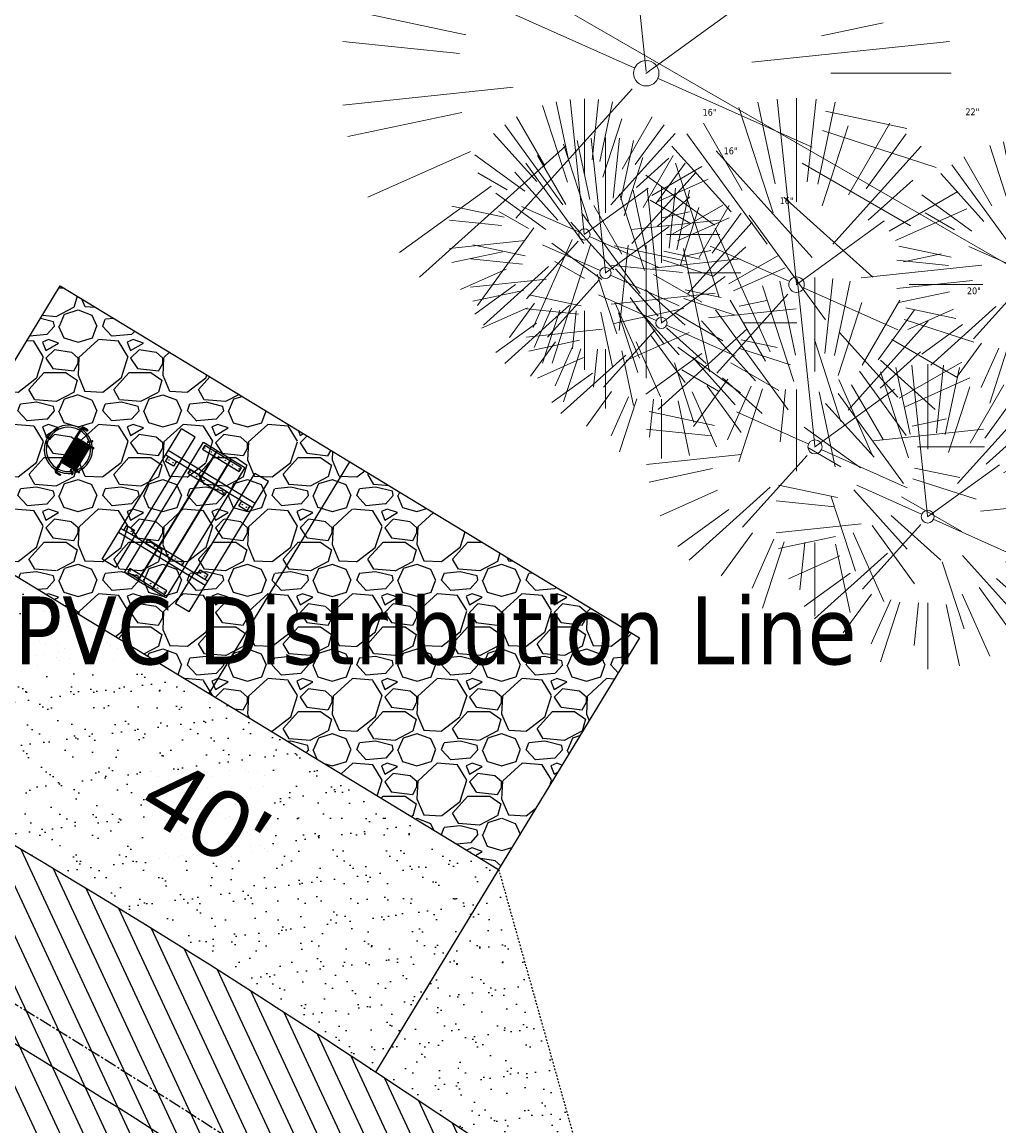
# Model space of a CAD drawing. Header units: feet. Extents: x 1133447 to 1140710, y 647622 to 649877.
# Tile 79 of 84: x 1134997 to 1135054, y 649228 to 649293. Entities that reach past the tile are written whole.
import ezdxf
from ezdxf import colors
from ezdxf.entities.mleader import LeaderData, LeaderLine
from ezdxf.lldxf.tags import DXFTag
from ezdxf.math import Vec2, Vec3

# ---------------------------------------------------------------- set-up
doc = ezdxf.new("R2010")
doc.units = ezdxf.units.FT
doc.header["$MEASUREMENT"] = 0
doc.linetypes.add('CENTER2', pattern=[1.125, 0.75, -0.125, 0.125, -0.125])
doc.linetypes.add('RAD', pattern=[0.13, 0.08, -0.05])
for name, color, linetype, lineweight in [('-ANGLE-IRON', 8, 'Continuous', 25), ('V-SITE-VEGE', 8, 'Continuous', 18), ('V-SITE-VEGE-TEXT', 8, 'Continuous', 18), ('V-UTIL-POWR-LINE-UNDR', 8, 'EXIST_PROP POWER UNDERGROUND LINE 1', 15)]:
    doc.layers.add(name, color=color, linetype=linetype, lineweight=lineweight)
for name, color, linetype in [('-BOLTS-LAGS-SCREWS', 7, 'Continuous'), ('-CONCRETE', 9, 'Continuous'), ('-HARDWARE', 7, 'Continuous'), ('-TIMBER', 5, 'Continuous'), ('C-CAMPSITE-PADS', 6, 'Continuous'), ('C-PRKG-ASPH', 8, 'Continuous'), ('C-PRKG-GRVL', 8, 'Continuous'), ('C-ROAD-ASPHALT', 1, 'Continuous'), ('C-ROAD-CNTR', 1, 'CENTER2'), ('C-ROAD-GRVL', 1, 'RAD'), ('C-SWLK-GRVL-PATT', 8, 'Continuous'), ('C-UTIL-WATER-MEP', 7, 'WATER (.5x)'), ('G-XREF', 7, 'Continuous')]:
    doc.layers.add(name, color=color, linetype=linetype)
doc.layers.add('V-ANNO-TEXT', color=7, linetype='Continuous', lineweight=13, plot=False)
doc.styles.add('Arial', font='arial.ttf')
doc.styles.add('SEI-Dim & Leader', font='tahoma.ttf')
doc.styles.get("Standard").update_dxf_attribs({"font": 'arial.ttf'})
tags = doc.linetypes.add('EXIST_PROP POWER UNDERGROUND LINE 1', pattern='A,1.5,-0.2,["P-UG",Standard,S=0.08,R=0,X=-0.1,Y=-0.04],-0.3', length=2).pattern_tags.tags
tags[6] = DXFTag(74, 10)
tags = doc.linetypes.add('WATER (.5x)', pattern='A,0.75,-0.2,["W",Standard,S=0.08,R=0,X=-0.1,Y=-0.04],-0.05', length=1).pattern_tags.tags
tags[6] = DXFTag(74, 10)

# ---------------------------------------------------------------- blocks, each defined once
blk = doc.blocks.new('V-SITE-VEGE-Coniferious Tree 2')
at = {"color": 0, "linetype": 'ByBlock'}
for p, q in [((-0.0574950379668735, 0.2703678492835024), (-0.1039851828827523, 0.4890788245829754)), ((-0.0003172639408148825, 0.0025937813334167), (-0.05229705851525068, 0.4972664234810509)), ((-3.601054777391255e-05, 0.2219193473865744), (-3.601054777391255e-05, 0.5000060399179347)), ((0.02890183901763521, 0.2753366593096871), (0.05222503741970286, 0.4972664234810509)), ((0.0571938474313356, 0.2692740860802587), (0.1039131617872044, 0.4890788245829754)), ((-0.06264093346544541, 0.1926377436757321), (-0.1545378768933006, 0.4755369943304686)), ((-0.1460065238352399, 0.2528363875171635), (-0.2500390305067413, 0.4330260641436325)), ((0.06850648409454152, 0.2109817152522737), (0.1382469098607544, 0.425630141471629)), ((0.139142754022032, 0.2410654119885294), (0.2499670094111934, 0.4330260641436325)), ((-0.07913071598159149, 0.1088658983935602), (-0.2939353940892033, 0.4045257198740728)), ((0.1868724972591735, 0.2572635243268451), (0.2938633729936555, 0.4045257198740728)), ((-0.1756943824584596, 0.1950752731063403), (-0.3346129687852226, 0.3715878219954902)), ((0.09777767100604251, 0.108636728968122), (0.3345409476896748, 0.3715878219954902)), ((-0.2201011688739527, 0.1598873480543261), (-0.4045617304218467, 0.2938993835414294)), ((0.1919663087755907, 0.1728666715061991), (0.3115823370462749, 0.2805763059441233)), ((0.2487690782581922, 0.143647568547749), (0.4329900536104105, 0.2500030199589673)), ((-0.2844040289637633, 0.1641894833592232), (-0.393144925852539, 0.2269610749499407)), ((0.2658942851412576, 0.1183972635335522), (0.4567507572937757, 0.2033670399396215)), ((-0.0009318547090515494, -0.0006770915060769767), (0.2349564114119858, 0.1707208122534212)), ((-0.2961437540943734, 0.06292784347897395), (-0.4891148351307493, 0.1039491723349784)), ((-0.01992166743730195, 0.008854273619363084), (-0.2318825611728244, 0.1032199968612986)), ((0.2872695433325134, 0.06106323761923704), (0.3884790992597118, 0.08257391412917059)), ((-0.3060292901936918, 0.03215663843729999), (-0.4973024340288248, 0.05226104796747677)), ((0.173080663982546, 0.01818771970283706), (0.497230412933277, 0.05226104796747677)), ((0.3024988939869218, 0), (0.4999700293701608, 0)), ((0.01849546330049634, -0.008260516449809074), (0.2719985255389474, -0.1211160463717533)), ((-0.2182782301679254, -0.02292736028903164), (-0.4973024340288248, -0.05226104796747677)), ((-0.02300503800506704, -0.02554197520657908), (-0.2137781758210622, -0.2373882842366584)), ((-0.302185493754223, -0.0642195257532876), (-0.4891148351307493, -0.1039491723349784)), ((0.2936342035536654, -0.06241742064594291), (0.4274066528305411, -0.09084484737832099)), ((0.2891445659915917, -0.09395946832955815), (0.4755009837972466, -0.1545018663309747)), ((-0.1320480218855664, -0.1188660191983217), (-0.3716238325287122, -0.3345769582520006)), ((-0.2881436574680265, -0.1282723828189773), (-0.4568227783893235, -0.2033670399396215)), ((0.1143820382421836, -0.1271057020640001), (0.2718110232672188, -0.301920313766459)), ((0.04781873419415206, -0.1473038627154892), (0.1192466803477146, -0.3671294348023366)), ((0.2555295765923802, -0.1475434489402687), (0.4329900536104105, -0.2500030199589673)), ((-0.254528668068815, -0.1848980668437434), (-0.4045617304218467, -0.2938993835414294)), ((0.2253521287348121, -0.2029399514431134), (0.3715518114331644, -0.3345769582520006)), ((0.1688618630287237, -0.2324611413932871), (0.2938633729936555, -0.4045257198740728)), ((-0.1842986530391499, -0.2536176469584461), (-0.2766747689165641, -0.3807650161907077)), ((0.1131111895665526, -0.2541280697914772), (0.2033310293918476, -0.4567867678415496)), ((-0.1213812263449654, -0.2725449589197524), (-0.1855903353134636, -0.4167758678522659)), ((-0.09098502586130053, -0.2799408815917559), (-0.1545378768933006, -0.4755369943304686)), ((-0.02966136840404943, -0.2817638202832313), (-0.04434904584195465, -0.4216092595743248)), ((-3.601054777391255e-05, -0.2817638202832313), (-3.601054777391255e-05, -0.5000060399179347)), ((0.06104806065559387, -0.2873055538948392), (0.1039131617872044, -0.4890788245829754))]:
    blk.add_line(p, q, dxfattribs=at)
blk.add_circle((-3.601054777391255e-05, 0), 0.02083358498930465)
blk = doc.blocks.new('_Open90')
at = {"color": 0, "linetype": 'ByBlock', "lineweight": -2}
for p, q in [((-0.5, 0.5), (0, 0)), ((0, 0), (-1, 0)), ((0, 0), (-0.5, -0.5))]:
    blk.add_line(p, q, dxfattribs=at)
blk = doc.blocks.new('10FT_Precast Table')
at = {"layer": '-ANGLE-IRON'}
for p, q in [((-28.53399626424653, 27.12499979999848), (-28.53399626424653, 33.62500020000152)), ((-28.53399626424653, 33.62500020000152), (-24.53403626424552, 33.62500020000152)), ((-24.53403626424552, 33.62500020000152), (-24.53403626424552, 27.12499979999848)), ((28.46604333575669, 27.12499979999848), (28.46604333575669, 33.62500020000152)), ((28.46604333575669, 33.62500020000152), (32.4660033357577, 33.62500020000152)), ((32.4660033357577, 33.62500020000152), (32.4660033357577, 27.12499979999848)), ((-24.53403626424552, 27.12499979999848), (-28.53399626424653, 27.12499979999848)), ((32.4660033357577, 27.12499979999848), (28.46604333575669, 27.12499979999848)), ((-49.49999999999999, 15.84066587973), (-52.49999999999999, 15.84066587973)), ((-52.49999999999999, 15.84066587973), (-52.49999999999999, -14.65933416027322)), ((-49.49999999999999, -14.65933416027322), (-49.49999999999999, 15.84066587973)), ((-25.53399626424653, 15.8406658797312), (-28.53399626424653, 15.8406658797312)), ((-28.53399626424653, 15.8406658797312), (-28.53399626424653, -14.65933416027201)), ((-25.53399626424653, -14.65933416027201), (-25.53399626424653, 15.8406658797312)), ((32.4660033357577, 15.84066587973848), (29.4660033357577, 15.84066587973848)), ((29.4660033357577, 15.84066587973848), (29.4660033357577, -14.65933416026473)), ((32.4660033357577, -14.65933416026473), (32.4660033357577, 15.84066587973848)), ((52.50000000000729, 15.8406658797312), (49.50000000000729, 15.8406658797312)), ((49.50000000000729, 15.8406658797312), (49.50000000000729, -14.65933416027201)), ((52.50000000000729, -14.65933416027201), (52.50000000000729, 15.8406658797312)), ((-52.49999999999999, -14.65933416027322), (-49.49999999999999, -14.65933416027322)), ((-28.53399626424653, -14.65933416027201), (-25.53399626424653, -14.65933416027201)), ((29.4660033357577, -14.65933416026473), (32.4660033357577, -14.65933416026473)), ((49.50000000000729, -14.65933416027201), (52.50000000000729, -14.65933416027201)), ((-28.53399626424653, -33.62500019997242), (-28.53399626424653, -27.12499979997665)), ((-28.53399626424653, -27.12499979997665), (-24.53403626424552, -27.12499979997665)), ((-24.53403626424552, -27.12499979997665), (-24.53403626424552, -33.62500019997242)), ((28.46604333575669, -33.62500019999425), (28.46604333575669, -27.1249997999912)), ((28.46604333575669, -27.1249997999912), (32.4660033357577, -27.1249997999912)), ((32.4660033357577, -27.1249997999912), (32.4660033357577, -33.62500019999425)), ((-24.53403626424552, -33.62500019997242), (-28.53399626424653, -33.62500019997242)), ((32.4660033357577, -33.62500019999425), (28.46604333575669, -33.62500019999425))]:
    blk.add_line(p, q, dxfattribs=at)
at = {"layer": '-BOLTS-LAGS-SCREWS'}
for centre in [(-26.53401626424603, 32.12500020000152), (30.46602333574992, 32.12500020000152), (-26.53401626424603, 28.62499979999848), (30.46602333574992, 28.62499979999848), (-50.99999999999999, 14.84066987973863), (-50.99999999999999, 9.340670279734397), (-27.03399626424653, 14.84066987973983), (-27.03399626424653, 9.340670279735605), (30.9660033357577, 14.84066987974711), (30.9660033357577, 9.34067027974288), (51.00000000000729, 14.84066987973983), (51.00000000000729, 9.340670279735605), (-50.99999999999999, 3.340670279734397), (-27.03399626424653, 3.340670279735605), (30.9660033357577, 3.340670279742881), (51.00000000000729, 3.340670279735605), (-50.99999999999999, -2.159338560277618), (-27.03399626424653, -2.15933856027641), (30.9660033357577, -2.159338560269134), (51.00000000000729, -2.15933856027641), (-50.99999999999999, -8.159338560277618), (-50.99999999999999, -13.65933816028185), (-27.03399626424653, -8.15933856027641), (-27.03399626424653, -13.65933816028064), (30.9660033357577, -8.159338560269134), (30.9660033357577, -13.65933816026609), (51.00000000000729, -8.15933856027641), (51.00000000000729, -13.65933816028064), (-26.53401626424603, -28.62499979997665), (30.46602333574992, -28.6249997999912), (-26.53401626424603, -32.12500019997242), (30.46602333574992, -32.12500019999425)]:
    blk.add_circle(centre, 0.15625000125, dxfattribs=at)
at = {"layer": '-CONCRETE'}
for p, q in [((-32.03399630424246, -35.99999999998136), (-32.03399630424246, 35.99999999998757)), ((-28.53399626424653, 35.99999999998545), (-28.53399626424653, 33.62500020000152)), ((32.4660033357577, 36), (32.4660033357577, 33.62500020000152)), ((35.96600337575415, -35.99999999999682), (35.96600337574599, 35.99999999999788)), ((-28.53399626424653, -27.12499979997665), (-28.53399626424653, 27.12499979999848)), ((32.4660033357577, -27.1249997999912), (32.4660033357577, 27.12499979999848)), ((-28.53399626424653, -35.99999999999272), (-28.53399626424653, -33.62500019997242)), ((32.4660033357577, -33.62500019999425), (32.4660033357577, -36))]:
    blk.add_line(p, q, dxfattribs=at)
at = {"layer": '-TIMBER'}
for p, q in [((-53.99999999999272, 24.74999999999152), (-54, 35.99999999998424)), ((-54, 35.99999999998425), (54, 36.0000000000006)), ((54.00000000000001, 24.75000000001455), (54.00000000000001, 36)), ((-54, 24.74999999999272), (53.99999999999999, 24.74999999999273)), ((-53.99999999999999, 6.465667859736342), (-53.99999999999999, 17.71566785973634)), ((-53.99999999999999, 17.71566785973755), (54, 17.71566785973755)), ((54.00000000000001, 17.71566785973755), (54.00000000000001, 6.46566785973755)), ((-53.99999999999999, 6.46566785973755), (54, 6.46566785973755)), ((-53.99999999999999, -5.034336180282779), (-53.99999999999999, 6.215667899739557)), ((-53.99999999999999, 6.215667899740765), (54, 6.215667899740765)), ((54.00000000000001, 6.215667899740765), (54.00000000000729, -5.034336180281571)), ((54.00000000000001, -5.034336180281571), (-53.99999999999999, -5.034336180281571)), ((-53.99999999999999, -16.53433614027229), (-53.99999999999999, -5.28433614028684)), ((54.00000000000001, -5.284336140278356), (-53.99999999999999, -5.284336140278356)), ((54.00000000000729, -5.28433614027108), (54.00000000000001, -16.53433614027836)), ((54.00000000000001, -16.53433614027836), (-53.99999999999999, -16.53433614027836)), ((-54, -35.99999999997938), (-53.99999999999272, -24.74999999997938)), ((-54, -24.74999999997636), (53.99999999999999, -24.75000000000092)), ((54.00000000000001, -36), (54.00000000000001, -24.75)), ((-54, -35.99999999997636), (53.99999999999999, -36.00000000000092))]:
    blk.add_line(p, q, dxfattribs=at)
blk = doc.blocks.new('*X439')
at = {"color": 0}
for p, q in [((146.0622026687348, 353.5980429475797), (146.1426743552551, 353.6785146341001)), ((146.0622026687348, 352.8909361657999), (146.8122026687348, 353.6409361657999)), ((146.0622026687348, 352.5373827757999), (146.8122026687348, 353.2873827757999)), ((146.0622026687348, 351.8302759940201), (146.8122026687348, 352.5802759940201)), ((146.0622026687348, 351.4767226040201), (146.8122026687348, 352.2267226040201)), ((146.0622026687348, 350.7696158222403), (146.8122026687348, 351.5196158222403)), ((146.3246548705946, 350.6785146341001), (146.8122026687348, 351.1660624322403))]:
    blk.add_line(p, q, dxfattribs=at)
blk = doc.blocks.new('Pilot Rocks FS-30_18_PA')
at = {"layer": '-HARDWARE'}
for p, q in [((-8.817777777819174, 0.04421580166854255), (-17.86666666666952, 0.04421580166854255)), ((-17.86666666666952, 0.04421580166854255), (-12.77892653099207, 0.04421580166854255)), ((-10.20000000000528, 0.04421580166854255), (10.19999999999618, 0.04421580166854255)), ((8.817777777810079, 0.04421580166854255), (17.86666666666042, 0.04421580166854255)), ((12.77892653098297, 0.04421580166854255), (17.86666666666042, 0.04421580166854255)), ((-18.93333333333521, -4.555784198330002), (-18.93333333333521, -1.355784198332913)), ((-18.93333333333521, -1.355784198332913), (-18.86666666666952, -1.355784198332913)), ((-18.86666666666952, -1.355784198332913), (-18.86666666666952, -0.9557841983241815)), ((-18.86666666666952, -1.355784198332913), (-18.86666666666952, -0.9557841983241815)), ((-18.20000000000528, -1.355784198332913), (-18.20000000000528, -0.9557841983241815)), ((-18.20000000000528, -0.9557841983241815), (-18.20000000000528, -1.355784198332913)), ((-18.20000000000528, -1.355784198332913), (-18.13333333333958, -1.355784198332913)), ((-18.13333333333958, -1.355784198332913), (-18.13333333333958, -4.555784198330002)), ((-8.817777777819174, -0.6224508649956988), (-17.86666666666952, -0.6224508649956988)), ((-13.33940419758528, -0.6224508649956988), (-17.86666666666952, -0.6224508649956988)), ((-10.20000000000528, -0.6224508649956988), (10.19999999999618, -0.6224508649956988)), ((-10.20000000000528, -0.6224508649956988), (-10.20000000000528, -11.31238912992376)), ((-9.533333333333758, -0.6224508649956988), (-9.533333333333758, -11.31238912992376)), ((-8.817777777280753, -0.6224508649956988), (-8.817777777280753, -11.64572246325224)), ((-8.284444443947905, -0.6224508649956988), (-8.284444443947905, -11.64572246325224)), ((-7.502222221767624, -0.6224508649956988), (-7.502222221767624, -11.64572246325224)), ((-6.9688888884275, -0.6224508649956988), (-6.9688888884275, -11.64572246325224)), ((-6.18666666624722, -0.6224508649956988), (-6.18666666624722, -11.64572246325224)), ((-5.653333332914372, -0.6224508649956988), (-5.653333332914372, -11.64572246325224)), ((-4.871111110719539, -0.6224508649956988), (-4.871111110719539, -11.64572246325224)), ((-4.337777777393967, -0.6224508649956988), (-4.337777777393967, -11.64572246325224)), ((-3.555555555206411, -0.6224508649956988), (-3.555555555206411, -11.64572246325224)), ((-3.022222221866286, -0.6224508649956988), (-3.022222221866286, -11.64572246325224)), ((-2.23999999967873, -0.6224508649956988), (-2.23999999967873, -11.64572246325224)), ((-1.706666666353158, -0.6224508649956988), (-1.706666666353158, -11.64572246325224)), ((-0.9244444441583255, -0.6224508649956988), (-0.9244444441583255, -11.64572246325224)), ((-0.3911111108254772, -0.6224508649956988), (-0.3911111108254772, -11.64572246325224)), ((0.3911111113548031, -0.6224508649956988), (0.3911111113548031, -11.64572246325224)), ((0.9244444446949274, -0.6224508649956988), (0.9244444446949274, -11.64572246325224)), ((1.706666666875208, -0.6224508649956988), (1.706666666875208, -11.64572246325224)), ((2.240000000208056, -0.6224508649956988), (2.240000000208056, -11.64572246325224)), ((3.022222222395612, -0.6224508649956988), (3.022222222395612, -11.64572246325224)), ((3.555555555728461, -0.6224508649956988), (3.555555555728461, -11.64572246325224)), ((4.337777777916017, -0.6224508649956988), (4.337777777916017, -11.64572246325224)), ((4.871111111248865, -0.6224508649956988), (4.871111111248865, -11.64572246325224)), ((5.653333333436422, -0.6224508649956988), (5.653333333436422, -11.64572246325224)), ((6.18666666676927, -0.6224508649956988), (6.18666666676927, -11.64572246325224)), ((6.968888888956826, -0.6224508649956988), (6.968888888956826, -11.64572246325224)), ((7.502222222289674, -0.6224508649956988), (7.502222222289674, -11.64572246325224)), ((8.28444444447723, -0.6224508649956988), (8.28444444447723, -11.64572246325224)), ((8.817777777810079, -0.6224508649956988), (8.817777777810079, -11.64572246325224)), ((17.86666666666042, -0.6224508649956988), (8.817777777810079, -0.6224508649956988)), ((9.533333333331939, -0.6224508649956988), (9.533333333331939, -11.31238912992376)), ((10.19999999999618, -0.6224508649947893), (10.19999999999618, -11.31238912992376)), ((18.13333333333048, -4.555784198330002), (18.13333333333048, -1.355784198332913)), ((18.13333333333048, -1.355784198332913), (18.19999999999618, -1.355784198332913)), ((18.93333333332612, -4.555784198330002), (18.13333333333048, -4.555784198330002)), ((18.19999999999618, -1.355784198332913), (18.19999999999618, -0.9557841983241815)), ((18.19999999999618, -1.355784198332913), (18.19999999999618, -0.9557841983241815)), ((18.86666666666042, -1.355784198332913), (18.86666666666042, -0.9557841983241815)), ((18.86666666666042, -0.9557841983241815), (18.86666666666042, -1.355784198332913)), ((18.86666666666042, -1.355784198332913), (18.93333333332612, -1.355784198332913)), ((18.93333333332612, -1.355784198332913), (18.93333333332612, -4.555784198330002)), ((-10.20000000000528, -11.31238912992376), (-10.20000000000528, -14.84572246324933)), ((-10.20000000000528, -13.68324198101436), (-10.20000000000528, -14.84572246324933)), ((-9.533333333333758, -11.31238912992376), (-9.533333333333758, -14.84572246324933)), ((-9.533333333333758, -11.64572246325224), (9.533333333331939, -11.64572246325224)), ((-9.533333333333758, -12.31238912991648), (9.533333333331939, -12.31238912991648)), ((-9.533333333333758, -14.84572246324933), (-9.533333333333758, -14.47618734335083)), ((9.533333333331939, -11.31238912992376), (9.533333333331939, -14.84572246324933)), ((9.533333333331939, -14.47618734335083), (9.533333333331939, -14.84572246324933)), ((10.19999999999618, -11.31238912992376), (10.19999999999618, -14.84572246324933)), ((10.19999999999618, -14.84572246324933), (10.19999999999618, -13.68324198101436))]:
    blk.add_line(p, q, dxfattribs=at)
at = {"layer": '-HARDWARE', "flags": 128}
for points in [[(0.04426932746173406, 18.18944163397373, 1), (-0.6223972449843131, 18.18908719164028), (-0.6206959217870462, 14.98908764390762, 1), (0.04597065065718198, 14.98944208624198), (0.04426932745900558, 18.18944163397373)], [(-11.77825193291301, -8.933957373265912, -1), (-11.29140720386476, -9.3893985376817), (-13.47752479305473, -11.72625323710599, -1), (-13.96436952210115, -11.27081207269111), (-11.77825193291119, -8.93395737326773)], [(11.77825193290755, -8.933957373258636, 1), (11.29140720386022, -9.389398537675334), (13.47752479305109, -11.72625323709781, 1), (13.96436952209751, -11.27081207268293), (11.77825193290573, -8.933957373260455)]]:
    blk.add_lwpolyline(points, format="xyb", dxfattribs=at)
at = {"layer": '-HARDWARE'}
for points in [[(-18.93333333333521, -4.555784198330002), (-18.93333333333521, -1.355784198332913), (-18.13333333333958, -1.355784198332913), (-18.13333333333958, -4.555784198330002)], [(-7.502222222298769, -11.64572246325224), (-8.28444444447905, -11.64572246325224), (-8.28444444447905, -0.6224508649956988), (-7.502222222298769, -0.6224508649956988)], [(-6.186666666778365, -11.64572246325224), (-6.968888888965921, -11.64572246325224), (-6.968888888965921, -0.6224508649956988), (-6.186666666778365, -0.6224508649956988)], [(-4.87111111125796, -11.64572246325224), (-5.653333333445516, -11.64572246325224), (-5.653333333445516, -0.6224508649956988), (-4.87111111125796, -0.6224508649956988)], [(-3.555555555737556, -11.64572246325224), (-4.337777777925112, -11.64572246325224), (-4.337777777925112, -0.6224508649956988), (-3.555555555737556, -0.6224508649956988)], [(-2.240000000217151, -11.64572246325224), (-3.022222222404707, -11.64572246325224), (-3.022222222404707, -0.6224508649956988), (-2.240000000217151, -0.6224508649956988)], [(-0.9244444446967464, -11.64572246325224), (-1.706666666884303, -11.64572246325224), (-1.706666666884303, -0.6224508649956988), (-0.9244444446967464, -0.6224508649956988)], [(-0.3911111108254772, -11.64572246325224), (0.3911111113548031, -11.64572246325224), (0.3911111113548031, -0.6224508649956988), (-0.3911111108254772, -0.6224508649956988)], [(0.9244444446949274, -11.64572246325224), (1.706666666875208, -11.64572246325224), (1.706666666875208, -0.6224508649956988), (0.9244444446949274, -0.6224508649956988)], [(2.240000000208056, -11.64572246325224), (3.022222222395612, -11.64572246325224), (3.022222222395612, -0.6224508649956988), (2.240000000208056, -0.6224508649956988)], [(3.555555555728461, -11.64572246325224), (4.337777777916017, -11.64572246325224), (4.337777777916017, -0.6224508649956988), (3.555555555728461, -0.6224508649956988)], [(4.871111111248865, -11.64572246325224), (5.653333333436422, -11.64572246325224), (5.653333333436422, -0.6224508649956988), (4.871111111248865, -0.6224508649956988)], [(6.18666666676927, -11.64572246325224), (6.968888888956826, -11.64572246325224), (6.968888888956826, -0.6224508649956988), (6.18666666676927, -0.6224508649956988)], [(7.502222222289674, -11.64572246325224), (8.28444444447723, -11.64572246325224), (8.28444444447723, -0.6224508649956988), (7.502222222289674, -0.6224508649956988)], [(18.93333333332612, -4.555784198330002), (18.93333333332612, -1.355784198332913), (18.13333333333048, -1.355784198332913), (18.13333333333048, -4.555784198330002)]]:
    blk.add_lwpolyline(points, close=True, dxfattribs=at)
for centre, radius, start, end in [((0, 9.094947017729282e-13), 17.06666666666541, 0.1484403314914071, 179.8515596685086), ((0, 0), 15.73333333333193, 0.1610200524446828, 179.8389799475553), ((-17.86666666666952, -0.9557841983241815), 1, 90, 180), ((-17.86666666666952, -0.9557841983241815), 1, 90, 180), ((17.86666666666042, -0.9557841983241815), 1, 0, 90), ((17.86666666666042, -0.9557841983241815), 1, 0, 90), ((-17.86666666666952, -0.9557841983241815), 0.3333333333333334, 90, 180), ((-17.86666666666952, -0.9557841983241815), 0.3333333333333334, 90, 180), ((0, 9.094947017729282e-13), 17.06666666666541, 182.0901397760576, 220.7490543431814), ((0, 0), 15.73333333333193, 182.2673591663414, 220.2247561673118), ((0, 0), 15.73333333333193, 319.7752438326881, 357.7326408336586), ((0, 9.094947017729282e-13), 17.06666666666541, 319.2509456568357, 357.9098602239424), ((17.86666666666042, -0.9557841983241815), 0.3333333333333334, 0, 90), ((17.86666666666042, -0.9557841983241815), 0.3333333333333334, 0, 90), ((-9.094947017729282e-13, 1.818989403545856e-12), 17.06666666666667, 220.7490543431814, 233.2977773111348), ((-9.094947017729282e-13, 1.818989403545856e-12), 15.73333333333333, 220.2247561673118, 229.5860659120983), ((-9.866666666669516, -11.64572246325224), 0.3333333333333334, 0, 180), ((-9.866666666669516, -14.84572246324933), 0.3333333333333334, 180, 0), ((-9.866666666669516, -14.84572246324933), 0.3333333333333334, 180, 0), ((-9.094947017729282e-13, 1.818989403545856e-12), 15.73333333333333, 232.7040475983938, 307.2959524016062), ((-9.094947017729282e-13, 1.818989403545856e-12), 17.06666666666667, 236.0413981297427, 303.9586018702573), ((9.866666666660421, -11.64572246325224), 0.3333333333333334, 0, 180), ((9.866666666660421, -14.84572246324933), 0.3333333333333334, 180, 0), ((9.866666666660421, -14.84572246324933), 0.3333333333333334, 180, 0), ((-9.094947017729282e-13, 1.818989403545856e-12), 15.73333333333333, 310.4139340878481, 319.7752438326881), ((-6.821210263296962e-11, 6.548361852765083e-11), 17.06666666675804, 306.7022226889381, 319.2509456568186)]:
    blk.add_arc(centre, radius, start, end, dxfattribs=at)
at = {"layer": '-HARDWARE', "rotation": 180}
for p, xscale, yscale, zscale in [((137.6663495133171, 372.583162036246), 1.066666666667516, 1.066666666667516, 1.066666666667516), ((-137.6663495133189, 372.583162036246), -1.066666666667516, 1.066666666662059, 1.066666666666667)]:
    blk.add_blockref('*X439', p, dxfattribs=dict(at, xscale=xscale, yscale=yscale, zscale=zscale))
blk = doc.blocks.new('C_PBASE-PACTOLA_02403811')
at = {"layer": 'C-CAMPSITE-PADS'}
for points in [[(1134990.669128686, 649263.7372279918), (1134998.977749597, 649277.41080905), (1135033.161702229, 649256.6392568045), (1135024.853081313, 649242.9656757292)], [(1134990.669128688, 649263.7372279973), (1135024.853081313, 649242.9656757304)]]:
    blk.add_lwpolyline(points, dxfattribs=at)
at = {"layer": 'C-ROAD-ASPHALT'}
blk.add_lwpolyline([(1134969.657277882, 648753.0477392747), (1135036.873309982, 648902.1641641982, 0.009218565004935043), (1135044.254367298, 648919.3790657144), (1135101.509820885, 649060.0203951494, 0.04927264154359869), (1135107.544114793, 649080.3791714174), (1135113.245677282, 649110.0761826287, 0.3025232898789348), (1135079.742163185, 649189.7952543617), (1135017.583038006, 649231.0012923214, 0.03670103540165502), (1134952.658282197, 649267.4907225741), (1134930.361796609, 649277.95101182, 0.265468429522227), (1134828.518541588, 649269.7547374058), (1134807.494103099, 649255.3935736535, 0.04164346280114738), (1134780.654611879, 649233.5777859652), (1134706.829601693, 649162.5981949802, 0.05765878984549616)], format="xyb", dxfattribs=at)
blk.add_lwpolyline([(1134609.502741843, 649004.1715281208, -0.08481675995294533), (1134717.918854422, 649151.0643979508), (1134791.743864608, 649222.0439889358, -0.04164346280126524), (1134816.518779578, 649242.1816391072), (1134837.543218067, 649256.5428028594, -0.2654684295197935), (1134923.566161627, 649263.4658695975), (1134945.862647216, 649253.0055803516, -0.03670103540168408), (1135008.742528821, 649217.6654234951), (1135070.901654, 649176.4593855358, -0.3025232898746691), (1135097.532652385, 649113.0929439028), (1135091.831089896, 649083.3959326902, -0.0492726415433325), (1135086.690765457, 649066.0532714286), (1135029.43531187, 648925.4119419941, -0.009218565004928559), (1135022.286728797, 648908.7392420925), (1134970.105907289, 648792.9779079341, 0.09466954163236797), (1134957.786175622, 648834.7349342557), (1134921.92741579, 648904.3472810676, 0.300313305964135), (1134722.086161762, 649016.5601342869), (1134632.500993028, 649010.1122188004, 0.09071439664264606)], format="xyb", close=True, dxfattribs=at)
at = {"layer": 'C-ROAD-CNTR', "flags": 128}
blk.add_lwpolyline([(1134682.815781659, 648422.2458494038), (1134669.21986276, 648425.8462855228, -0.1774687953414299), (1134620.150062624, 648460.1534391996), (1134616.502637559, 648465.3792168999, -0.1042089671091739), (1134576.197064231, 648560.2628234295), (1134558.554057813, 648650.0509356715, -0.01381007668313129), (1134553.979962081, 648677.2843639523), (1134544.902369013, 648742.2703875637, -0.09433329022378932), (1134550.434197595, 648854.3354307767), (1134558.997505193, 648889.7214101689, -0.1428635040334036), (1134712.374228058, 649156.8312964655), (1134786.199238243, 649227.8108874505, -0.04164346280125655), (1134812.006441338, 649248.7876063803), (1134833.030879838, 649263.1487701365, -0.2654684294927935), (1134926.96397912, 649270.7084407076), (1134949.260464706, 649260.2481514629, -0.03670103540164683), (1135013.162783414, 649224.3333579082), (1135075.321908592, 649183.1273199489, -0.3025232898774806), (1135105.389164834, 649111.5845632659), (1135099.687602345, 649081.8875520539, -0.04927264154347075), (1135094.100293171, 649063.036833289), (1135036.844839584, 648922.3955038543, -0.009218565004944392), (1135029.58001939, 648905.4517031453), (1134962.363987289, 648756.3352782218, -0.01915469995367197), (1134945.301367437, 648722.0511597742), (1134909.791676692, 648657.06607992, -0.111236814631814), (1134866.238656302, 648607.5744966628), (1134762.181369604, 648532.0907847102, 0.3229446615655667), (1134716.395894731, 648393.2215671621), (1134719.721086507, 648382.7059234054, -0.1714240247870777), (1134715.287797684, 648249.5554414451), (1134707.163513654, 648228.7837741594, -0.02272318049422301), (1134688.713657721, 648187.2766264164, 0.05045028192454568), (1134653.344169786, 648094.1277041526)], format="xyb", dxfattribs=at)
at = {"layer": 'C-ROAD-GRVL', "flags": 128}
blk.add_lwpolyline([(1135024.853081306, 649242.9656757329), (1135030.646593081, 649222.341303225)], dxfattribs=at)
at = {"layer": 'C-UTIL-WATER-MEP', "flags": 128}
blk.add_lwpolyline([(1134713.292159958, 648416.2441137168), (1134669.731849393, 648427.7796426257, -0.1774687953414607), (1134621.79009064, 648461.2981261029), (1134618.142665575, 648466.5239038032, -0.1042089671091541), (1134578.159536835, 648560.6484414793), (1134560.516530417, 648650.4365537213, -0.01381007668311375), (1134555.960731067, 648677.5610482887), (1134546.883138, 648742.5470719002, -0.09433329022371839), (1134552.378087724, 648853.8650148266), (1134560.941395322, 648889.2509942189, -0.1428635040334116), (1134713.760384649, 649155.3895718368), (1134787.585394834, 649226.3691628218, -0.04164346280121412), (1134813.134525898, 649247.1361145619), (1134834.158964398, 649261.4972783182, -0.2654684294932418), (1134926.114524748, 649268.8977979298), (1134948.411010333, 649258.437508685, -0.03670103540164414), (1135012.057719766, 649222.6663743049), (1135074.216844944, 649181.4603363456, -0.302523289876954), (1135103.425036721, 649111.961658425), (1135097.723474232, 649082.264647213, -0.04927264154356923), (1135092.247911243, 649063.7909428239), (1135034.992457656, 648923.1496133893, -0.009218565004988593), (1135027.756696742, 648906.273587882), (1134960.540664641, 648757.1571629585, -0.01915469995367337), (1134943.546295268, 648723.0101809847), (1134908.036604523, 648658.0251011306, -0.1112368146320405), (1134865.064291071, 648609.1934056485), (1134761.007004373, 648533.7096936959, 0.1574684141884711), (1134714.965670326, 648470.6755079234, 0.1574684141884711)], format="xyb", dxfattribs=at)
at = {"layer": 'Defpoints', "flags": 128}
for points in [[(1135007.761105, 649253.3514518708), (1135016.069725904, 649267.0250329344)], [(1135024.853081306, 649242.9656757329), (1135017.583038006, 649231.0012923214)]]:
    blk.add_lwpolyline(points, dxfattribs=at)
at = {"layer": '-HARDWARE', "xscale": 0.08333333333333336, "yscale": 0.08333333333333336, "zscale": 0.08333333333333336, "rotation": 58.71544188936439}
blk.add_blockref('Pilot Rocks FS-30_18_PA', (1134999.457263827, 649267.7583192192), dxfattribs=at)
at = {"xscale": 0.08333333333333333, "yscale": 0.08333333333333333, "zscale": 0.08333333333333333, "rotation": 58.71544188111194}
blk.add_blockref('10FT_Precast Table', (1135006.360523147, 649263.5636196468), dxfattribs=at)
at = {"layer": 'C-CAMPSITE-PADS', "insert": (1135005.486298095, 649249.7901756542), "char_height": 4, "attachment_point": 1, "rotation": 328.71544183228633, "style": 'Arial'}
blk.add_mtext_dynamic_manual_height_columns("40'", width=0.8890231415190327, gutter_width=0.9999999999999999, heights=[0], dxfattribs=at)
blk = doc.blocks.new('C_PHTCH-PACTOLA_02403811')
at = {"layer": 'C-PRKG-ASPH'}
h = blk.add_hatch(dxfattribs=at)
h.set_pattern_fill('ANSI31', color=256, scale=10, angle=70)
h.set_pattern_definition([(115, (0, 0), (-1.132884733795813, -0.5282728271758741), [])])
edge = h.paths.add_edge_path(flags=16)
edge.add_arc((1135093.567290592, 648760.3570235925), 541.9999999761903, 143.5703577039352, 153.2664360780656, ccw=False)
edge.add_arc((1135093.567290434, 648760.3570237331), 541.9999997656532, 133.8742793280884, 143.5703577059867, ccw=False)
edge.add_line((1134717.918854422, 649151.0643979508), (1134791.743864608, 649222.0439889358))
edge.add_arc((1134924.814897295, 649083.6384245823), 191.9999999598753, 124.33581191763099, 133.8742793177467, ccw=False)
edge.add_line((1134816.518779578, 649242.1816391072), (1134837.543218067, 649256.5428028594))
edge.add_arc((1134886.614896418, 649184.7029087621), 87.00000000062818, 64.86660358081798, 124.33581191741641, ccw=False)
edge.add_line((1134923.566161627, 649263.4658695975), (1134945.862647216, 649253.0055803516))
edge.add_arc((1134736.896871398, 648807.5874571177), 491.9999999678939, 56.45911934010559, 64.86660355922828, ccw=False)
edge.add_line((1135008.742528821, 649217.6654234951), (1135070.901654, 649176.4593855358))
edge.add_arc((1135036.644680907, 649124.7828938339), 62.00000000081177, -10.868034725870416, 56.45911933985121, ccw=False)
edge.add_line((1135097.532652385, 649113.0929439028), (1135091.831089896, 649083.3959326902))
edge.add_arc((1135001.481196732, 649100.7423100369), 92.00000001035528, 337.8486329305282, 349.13196525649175, ccw=False)
edge.add_line((1135086.690765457, 649066.0532714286), (1135029.43531187, 648925.4119419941))
edge.add_arc((1134573.749357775, 649110.9228871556), 491.9999995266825, 335.73595333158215, 337.84863296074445, ccw=False)
edge.add_line((1135022.286728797, 648908.7392420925), (1134970.105907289, 648792.9779079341))
edge.add_line((1134970.105907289, 648792.9779079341), (1134955.070696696, 648759.622817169))
edge.add_arc((1134506.533324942, 648961.8064625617), 492.0000003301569, 331.3465562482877, 335.7359533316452, ccw=False)
edge.add_line((1134938.281078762, 648725.8872446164), (1134902.771388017, 648660.9021647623))
edge.add_arc((1134778.161263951, 648728.9926705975), 142.0000000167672, 305.95733191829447, 331.34655630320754, ccw=False)
edge.add_line((1134861.541195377, 648614.0501326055), (1134757.483908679, 648538.5664206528))
edge.add_arc((1134835.579196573, 648430.9089730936), 133.0000000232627, 125.9573319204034, 166.4171722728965)
edge.add_arc((1134672.277915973, 648470.363906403), 35.00000000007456, 244.10855969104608, 346.41717227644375, ccw=False)
edge.add_arc((1134691.461854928, 648509.9128519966), 78.95614352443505, 214.9055155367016, 244.1168481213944, ccw=False)
edge.add_line((1134626.710174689, 648464.732186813), (1134623.062749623, 648469.9579645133))
edge.add_arc((1134821.506139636, 648608.4650796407), 241.9999999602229, 191.1167612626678, 214.9138039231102, ccw=False)
edge.add_line((1134584.046954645, 648561.8052956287), (1134566.403948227, 648651.5934078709))
edge.add_arc((1135049.172208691, 648746.4554480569), 491.9999999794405, 187.9519260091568, 191.1167612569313, ccw=False)
edge.add_line((1134561.903038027, 648678.391101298), (1134552.825444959, 648743.3771249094))
edge.add_arc((1134842.017716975, 648783.7730382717), 292.0000000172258, 166.3961174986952, 187.9519260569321, ccw=False)
edge.add_line((1134558.209758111, 648852.4537669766), (1134566.77306571, 648887.8397463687))
edge.add_arc((1135093.567290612, 648760.357023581), 542.0000000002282, 158.0478401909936, 166.396117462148, ccw=False)
edge.add_arc((1135093.567290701, 648760.357023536), 542.0000000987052, 153.2664360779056, 158.0478401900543, ccw=False)
edge = h.paths.add_edge_path()
edge.add_line((1134664.934415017, 648091.0186503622), (1134641.753924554, 648097.236757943))
edge.add_arc((1135131.441785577, 647965.8792352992), 506.9999999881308, 154.1154939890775, 164.9840567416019, ccw=False)
edge.add_arc((1135131.44177555, 647965.8792402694), 506.9999887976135, 153.4314984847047, 154.115493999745, ccw=False)
edge.add_arc((1134241.513528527, 648410.9103548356), 488.0000000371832, 333.4314984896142, 338.6383717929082)
edge.add_line((1134695.987914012, 648233.1548120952), (1134704.112198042, 648253.9264793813))
edge.add_arc((1134529.027803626, 648322.4060737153), 188.0000000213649, 338.6383717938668, 377.1954705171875)
edge.add_arc((1134651.306425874, 648360.2470375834), 60.00000000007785, 17.1954705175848, 74.97265706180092)
edge.add_line((1134666.863224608, 648418.1951696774), (1134661.500576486, 648419.8056636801))
edge.add_arc((1134691.489318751, 648509.9450223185), 94.99699278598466, 223.9418846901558, 251.5980721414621, ccw=False)
edge.add_arc((1134691.535842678, 648509.9839590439), 95.05751145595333, 214.9165962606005, 223.9393241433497, ccw=False)
edge.add_line((1134613.590003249, 648455.5746160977), (1134609.942525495, 648460.8004692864))
edge.add_arc((1134821.506139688, 648608.4650796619), 258.0000000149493, 191.1167612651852, 214.9138039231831, ccw=False)
edge.add_line((1134568.347173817, 648558.7203512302), (1134550.704167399, 648648.5084634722))
edge.add_arc((1135049.172208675, 648746.4554480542), 507.9999999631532, 187.9519260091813, 191.1167612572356, ccw=False)
edge.add_line((1134546.056886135, 648676.177626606), (1134536.979293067, 648741.163650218))
edge.add_arc((1134842.01771694, 648783.7730382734), 307.9999999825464, 166.3961174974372, 187.9519260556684, ccw=False)
edge.add_line((1134542.658637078, 648856.2170945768), (1134551.221944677, 648891.6030739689))
edge.add_arc((1135093.567290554, 648760.3570237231), 557.9999999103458, 163.9213237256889, 166.3961174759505, ccw=False)
edge.add_arc((1134538.177323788, 648920.4382053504), 19.99999999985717, 343.9213237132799, 402.7699397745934)
edge.add_line((1134552.859048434, 648934.0193305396), (1134533.446357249, 648955.005204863))
edge.add_arc((1135093.567290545, 648760.3570234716), 592.9783928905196, 146.0187423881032, 160.8370986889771, ccw=False)
edge.add_line((1134601.857481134, 649091.7855040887), (1134616.582948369, 649064.0343807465))
edge.add_arc((1134620.999668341, 649066.3780071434), 5.000000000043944, 207.9515834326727, 327.0740857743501)
edge.add_arc((1135093.567290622, 648760.3570235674), 558.0000000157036, 133.8742793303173, 147.0740857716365, ccw=False)
edge.add_line((1134706.829601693, 649162.5981949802), (1134780.654611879, 649233.5777859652))
edge.add_arc((1134924.814897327, 649083.6384245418), 208.0000000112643, 124.3358119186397, 133.8742793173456, ccw=False)
edge.add_line((1134807.494103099, 649255.3935736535), (1134828.518541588, 649269.7547374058))
edge.add_arc((1134886.614896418, 649184.7029087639), 102.9999999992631, 64.86660357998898, 124.33581191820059, ccw=False)
edge.add_line((1134930.361796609, 649277.9510118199), (1134952.658282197, 649267.4907225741))
edge.add_arc((1134736.896871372, 648807.5874570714), 508.0000000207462, 56.4591193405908, 64.86660355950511, ccw=False)
edge.add_line((1135017.583038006, 649231.0012923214), (1135079.742163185, 649189.7952543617))
edge.add_arc((1135036.644680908, 649124.782893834), 77.99999999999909, -10.868034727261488, 56.45911934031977, ccw=False)
edge.add_line((1135113.245677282, 649110.0761826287), (1135107.544114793, 649080.3791714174))
edge.add_arc((1135001.481196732, 649100.7423100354), 108.0000000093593, 337.84863293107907, 349.131965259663, ccw=False)
edge.add_line((1135101.509820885, 649060.0203951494), (1135044.254367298, 648919.3790657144))
edge.add_arc((1134573.749357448, 649110.9228872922), 507.9999998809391, 335.7359533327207, 337.84863295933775, ccw=False)
edge.add_line((1135036.873309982, 648902.1641641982), (1134969.657277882, 648753.0477392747))
edge.add_arc((1134506.53332524, 648961.8064624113), 507.9999999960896, 331.346556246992, 335.73595333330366, ccw=False)
edge.add_line((1134952.321656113, 648718.215074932), (1134916.811965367, 648653.2299950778))
edge.add_arc((1134778.161263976, 648728.9926705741), 157.9999999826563, 305.9573319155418, 331.3465563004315, ccw=False)
edge.add_line((1134870.936117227, 648601.0988607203), (1134766.878830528, 648525.6151487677))
edge.add_arc((1134835.579196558, 648430.9089731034), 117.0000000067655, 125.9573319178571, 162.264860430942)
edge.add_arc((1134752.713885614, 648457.4106757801), 29.99999999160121, 162.264860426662, 196.8024120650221)
edge.add_arc((1134835.579196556, 648430.9089731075), 113.0000000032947, 170.9217318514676, 197.5476736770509)
edge.add_line((1134727.837491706, 648396.8395581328), (1134731.162683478, 648386.3239143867))
edge.add_arc((1134529.027802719, 648322.4060734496), 212.0000009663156, 11.340079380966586, 17.54767372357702, ccw=False)
edge.add_arc((1134529.055568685, 648322.403813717), 211.9732215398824, -20.64909134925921, 11.342153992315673, ccw=False)
edge.add_arc((1134759.869013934, 648235.3149369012), 34.72371615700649, 159.1871917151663, 239.4135572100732)
edge.add_line((1134742.200276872, 648205.422593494), (1134709.513, 648185.696))
edge.add_line((1134709.513, 648185.696), (1134698.996135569, 648181.0065459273))
edge.add_arc((1135131.441785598, 647965.8792352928), 483.0000000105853, 153.5511843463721, 164.9840567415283)
at = {"layer": 'C-PRKG-GRVL'}
h = blk.add_hatch(dxfattribs=at)
h.set_pattern_fill('AR-SAND', color=256)
h.set_pattern_definition([(37.50000000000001, (0, 0), (-0.06299335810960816, 1.926823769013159), [0, -1.52, 0, -1.7, 0, -1.625]), (7.499999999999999, (0, 0), (1.769776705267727, 2.82214606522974), [0, -0.82, 0, -1.37, 0, -0.525]), (327.5, (-1.23, 0), (3.114141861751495, 0.005659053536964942), [0, -0.5, 0, -1.8, 0, -2.35]), (317.5, (-1.23, 0), (3.006126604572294, 0.8776755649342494), [0, -0.25, 0, -1.18, 0, -1.35])])
edge = h.paths.add_edge_path()
edge.add_line((1135030.646593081, 649222.341303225), (1135024.853081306, 649242.9656757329))
edge.add_line((1135024.853081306, 649242.9656757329), (1134990.669128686, 649263.7372279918))
edge.add_line((1134990.669128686, 649263.7372279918), (1134969.318472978, 649259.2999753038))
edge.add_arc((1134736.896871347, 648807.5874570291), 508.0000000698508, 56.459119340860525, 62.77262409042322, ccw=False)
edge.add_line((1135017.583038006, 649231.0012923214), (1135030.646593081, 649222.341303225))
at = {"layer": 'C-SWLK-GRVL-PATT'}
h = blk.add_hatch(dxfattribs=at)
h.set_pattern_fill('GRAVEL', color=256, scale=5)
h.set_pattern_definition([(228.012787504, (3.6, 5), (-40.00000000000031, -45.00000000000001), [0.67268, -66.5954402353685]), (184.969740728, (3.15, 4.5), (59.99999999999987, 5.000000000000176), [1.15434, -114.27962380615]), (132.510447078, (2, 4.4), (50.00000000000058, -54.99999999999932), [0.8139400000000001, -80.5801629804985]), (267.273689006, (0.05, 3.15), (5.000000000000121, 100.0000000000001), [1.05119, -104.067790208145]), (292.833654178, (0, 2.1), (-24.99999999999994, 60.00000000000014), [1.030775, -102.0468656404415]), (357.273689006, (0.4, 1.15), (-100.0000000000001, 5.000000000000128), [1.05119, -104.067790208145]), (37.6942404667, (1.45, 1.1), (-64.99999999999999, -49.99999999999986), [1.390145, -137.62424274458]), (72.2553283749, (2.55, 1.95), (35.00000000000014, 110), [1.31244, -129.9316074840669]), (121.429565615, (2.95, 3.2), (-40.0000000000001, 64.99999999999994), [1.05475, -104.420365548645]), (175.236358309, (2.4, 4.1), (54.99999999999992, -5.00000000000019), [1.20416, -59.0038128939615]), (222.397437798, (1.2, 4.2), (-59.99999999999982, -54.99999999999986), [1.55724, -154.1668750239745]), (138.814074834, (5, 3.1), (-35.00000000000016, 30), [0.5315049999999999, -52.61922406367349]), (171.46923439, (4.600000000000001, 3.45), (64.99999999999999, -9.999999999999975), [1.011185, -100.107557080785]), (225, (3.6, 3.6), (-5.551115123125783e-16, -4.999999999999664), [0.707105, -6.3639628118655]), (203.198590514, (3.25, 4.2), (24.99999999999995, 9.999999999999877), [0.38079, -37.6980755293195]), (291.801409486, (2.9, 4.050000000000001), (-4.99999999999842, 15.00000000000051), [0.538515, -26.3873090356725]), (30.96375653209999, (3.1, 3.55), (15.00000000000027, 9.999999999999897), [0.874645, -28.2801144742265]), (161.565051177, (3.85, 4), (10.00000000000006, -4.999999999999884), [0.632455, -15.178933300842]), (16.389540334, (0, 4.050000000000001), (49.99999999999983, 15.00000000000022), [0.886, -87.714225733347]), (70.3461759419, (0.8500000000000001, 4.3), (-20.0000000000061, -55.00000000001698), [0.7433049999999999, -73.58703873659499]), (293.198590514, (3.85, 5), (-9.999999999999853, 24.99999999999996), [0.761575, -37.3172905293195]), (343.610459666, (4.149999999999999, 4.3), (-49.99999999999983, 15.00000000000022), [0.8859999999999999, -87.71422573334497]), (339.44395478, (0, 0.95), (-25.00000000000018, 10.00000000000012), [0.8543999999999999, -41.86561872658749]), (294.775140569, (0.8, 0.65), (-25.00000000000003, 55.00000000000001), [0.71589, -70.87321531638]), (66.8014094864, (3.9, 0), (9.999999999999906, 24.99999999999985), [0.761575, -37.3172905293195]), (17.3540246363, (4.2, 0.7000000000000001), (-64.99999999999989, -19.99999999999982), [0.838155, -82.97711807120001]), (69.44395478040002, (1.45, 0), (-10.00000000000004, -24.99999999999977), [0.4272, -42.29281872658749]), (101.309932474, (3.6, 0), (-4.999999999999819, 20.00000000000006), [0.25495, -25.240147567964]), (165.963756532, (3.55, 0.25), (14.99999999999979, -5.000000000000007), [1.030775, -19.5847531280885]), (186.009005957, (2.55, 0.5), (50.00000000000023, 4.999999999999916), [0.9552499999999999, -94.56961587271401]), (303.690067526, (3.1, 3.1), (-4.999999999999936, 9.999999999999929), [0.7211099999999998, -17.30664637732]), (353.157226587, (3.5, 2.5), (85.00000000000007, -10.00000000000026), [1.25897, -124.6378131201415]), (60.9453959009, (4.75, 2.35), (-19.99999999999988, -34.99999999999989), [0.51478, -50.963370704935]), (90, (5, 2.8), (-4.999999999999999, 5), [0.3, -4.699999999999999]), (120.256437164, (2.45, 0.65), (20.00000000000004, -35.00000000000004), [0.69462, -68.76759994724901]), (48.01278750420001, (2.1, 1.25), (40, 44.99999999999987), [1.34536, -65.92276023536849]), (0, (3, 2.25), (5, 5), [1.3, -3.7]), (325.3048464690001, (4.3, 2.25), (50.0000000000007, -34.99999999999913), [0.7905699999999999, -78.26637150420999]), (254.054604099, (4.95, 1.8), (-5.000000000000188, -20.00000000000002), [0.72801, -35.6725394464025]), (207.645975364, (4.75, 1.1), (-94.99999999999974, -50.00000000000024), [1.185325, -117.347370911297]), (175.42607874, (3.7, 0.55), (-64.99999999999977, 5.000000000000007), [1.253995, -124.1453670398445])])
h.paths.add_polyline_path([(1134990.669128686, 649263.7372279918), (1134998.977749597, 649277.41080905), (1135033.161702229, 649256.6392568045), (1135024.853081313, 649242.9656757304)])
blk = doc.blocks.new('C_XBASE-PACTOLA_02403811')
at = {"layer": 'V-UTIL-POWR-LINE-UNDR', "flags": 128}
blk.add_lwpolyline([(1134480.127728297, 648231.4910384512), (1134494.996471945, 648496.1691917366), (1134496.354631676, 648566.44434151), (1134464.634199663, 648641.5326281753), (1134459.677329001, 648691.5978201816), (1134473.792826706, 648747.2770438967), (1134487.668805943, 648772.8760612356), (1134492.621603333, 648802.5716343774), (1134496.091176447, 648841.0190152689), (1134500.796308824, 648860.3211453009), (1134494.587384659, 648928.3795930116), (1134495.610681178, 649027.1179445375), (1134495.955, 649106.737), (1134599.221251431, 649131.4978260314), (1134637.553107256, 649168.5421751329), (1134656.340245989, 649214.8847448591), (1134694.635392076, 649279.0850905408), (1134746.477990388, 649319.7325033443), (1134803.106029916, 649342.8457422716), (1134848.624546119, 649349.4784079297), (1134877.799434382, 649337.8966334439), (1134908.972639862, 649315.1325047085), (1134965.723883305, 649315.5318607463), (1135021.655, 649297.834), (1135074.570971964, 649267.2988659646), (1135109.814885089, 649210.9488559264), (1135119.855903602, 649164.3586520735), (1135144.601334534, 649102.1495441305)], dxfattribs=at)
at = {"layer": 'V-SITE-VEGE'}
for p, xscale, yscale, zscale in [((1135033.569, 649289.954), 35.99956513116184, 35.99956513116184, 35.99956513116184), ((1135042.438, 649277.478), 21.99973424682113, 21.99973424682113, 21.99973424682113), ((1135043.526, 649267.904), 19.99975840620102, 19.99975840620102, 19.99975840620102), ((1135050.179, 649263.779), 17.99978256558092, 17.99978256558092, 17.99978256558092)]:
    blk.add_blockref('V-SITE-VEGE-Coniferious Tree 2', p, dxfattribs=dict(at, xscale=xscale, yscale=yscale, zscale=zscale))
at = {"layer": 'V-SITE-VEGE', "xscale": 15.99980672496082, "yscale": 15.99980672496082, "zscale": 15.99980672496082, "rotation": 8.537736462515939e-07}
for p in [(1135029.914, 649280.444), (1135031.158, 649278.168), (1135056.311, 649278.083), (1135034.465, 649275.221)]:
    blk.add_blockref('V-SITE-VEGE-Coniferious Tree 2', p, dxfattribs=at)
at = {"layer": 'V-SITE-VEGE-TEXT', "char_height": 0.4, "attachment_point": 7, "style": 'SEI-Dim & Leader'}
for s, insert in [('16"', (1135036.892083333, 649287.444)), ('22"', (1135052.407864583, 649287.478)), ('16"', (1135038.136083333, 649285.168)), ('16"', (1135041.443083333, 649282.221)), ('20"', (1135052.498604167, 649276.904))]:
    blk.add_mtext(s, dxfattribs=dict(at, insert=insert))
at = {"layer": 'V-ANNO-TEXT'}
ml = blk.add_multileader_mtext('Standard', dxfattribs=at)
ml.set_content('1.5" PVC Distribution Line', color=256, style='SEI-Dim & Leader')
ml.set_leader_properties(color=256, linetype='ByLayer', lineweight=-1)
ml.set_arrow_properties(name='OPEN90')
ml.build(insert=Vec2(0, 0))
ml.multileader.update_dxf_attribs({"text_left_attachment_type": 2, "text_right_attachment_type": 2, "dogleg_length": 0.1, "arrow_head_size": 3.2, "scale": 40})
ctx = ml.context
ctx.base_point, ctx.scale, ctx.arrow_head_size, ctx.plane_origin = Vec3(1134983.077505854, 649256.9415250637), 40, 3.2, Vec3(1134970.833686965, 649248.785424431)
ctx.left_attachment, ctx.right_attachment = 2, 2
notes = []
notes.append((ctx, [(0, (1, 1, 0), (1134979.077505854, 649256.9415250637), (1, 0), 4, [(0, [(1134970.833686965, 649248.785424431)], 0, [])])]))
ctx.mtext.insert, ctx.mtext.flow_direction = Vec3(1134985.077505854, 649259.0731570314), 5
for ctx, leaders in notes:
    for number, flags, end, landing, length, lines in leaders:
        leader = LeaderData()
        leader.index, (leader.has_last_leader_line, leader.has_dogleg_vector, leader.attachment_direction) = number, flags
        leader.last_leader_point, leader.dogleg_vector, leader.dogleg_length = Vec3(end), Vec3(landing), length
        for number, points, colour, breaks in lines:
            line = LeaderLine()
            line.index, line.vertices, line.color, line.breaks = number, Vec3.list(points), colors.encode_raw_color(colour), breaks
            leader.lines.append(line)
        ctx.leaders.append(leader)

msp = doc.modelspace()

# ---------------------------------------------------------------- block references
at = {"layer": 'G-XREF'}
msp.add_blockref('C_XBASE-PACTOLA_02403811', (0, 0), dxfattribs=at)

# ---------------------------------------------------------------- next in the draw order: block references
for name in ['C_PBASE-PACTOLA_02403811', 'C_PHTCH-PACTOLA_02403811']:
    msp.add_blockref(name, (0, 0), dxfattribs=at)

doc.saveas('drawing.dxf')
